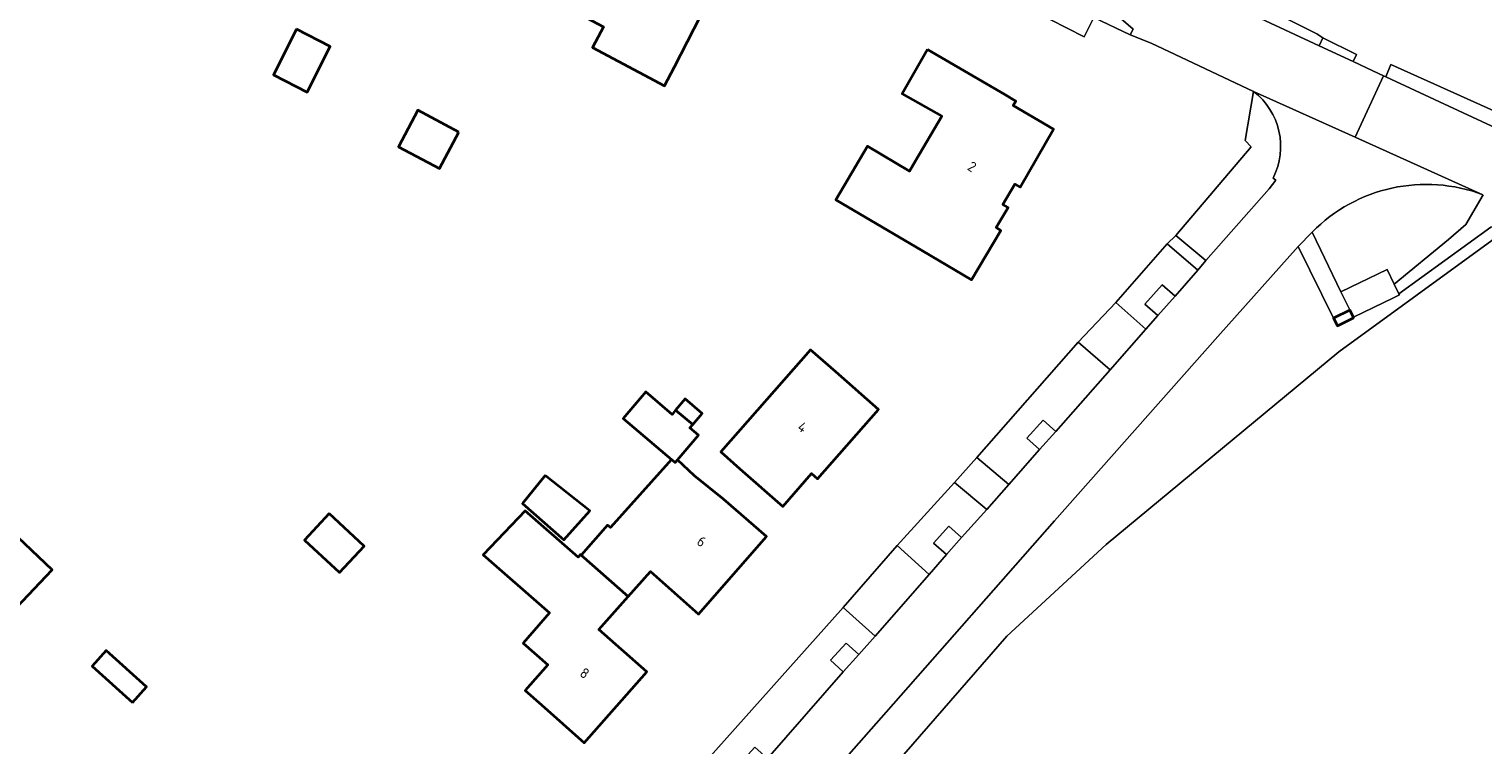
# Model space of a CAD drawing. Extents: x 184422 to 188298, y 343471 to 350189.
# Tile 162 of 256: x 186293 to 186421, y 346885 to 346947. Entities that reach past the tile are written whole.
import ezdxf
from ezdxf.enums import TextEntityAlignment as Align

# ---------------------------------------------------------------- set-up
doc = ezdxf.new("R2010")
doc.units = 0
for name, color, linetype, lineweight in [('B-WA-GR-BEPLANTING_CULTUUR_HEESTERS-GV', 252, 'Continuous', 18), ('B-WA-GR-GRAS-GV', 252, 'Continuous', 13), ('B-WA-KW-KUNSTWERK_GEMAAL-GV', 252, 'Continuous', 18), ('B-WA-OG-TERREIN_CULTUURSCHEIDING-GV', 252, 'Continuous', 18), ('B-WA-OG-TERREIN_ERF-GV', 252, 'Continuous', 18), ('B-WA-OG-WEG-GV', 252, 'Continuous', 18), ('B-WA-VH-ONVERHARD-GV', 252, 'Continuous', 18), ('B-WA-VH-VERHARDING_ASFALT-GV', 252, 'Continuous', 18), ('B-WA-VH-VERHARDING_BETONSTRAATSTEEN-GV', 252, 'Continuous', 18), ('B-WA-VH-VERHARDING_HALFVERHARDING_GRIND-GV', 252, 'Continuous', 18), ('B-WA-VH-VERHARDING_OPEN-GV', 252, 'Continuous', 18), ('B-WE-OG-BEBOUWING-GV', 250, 'Continuous', 35), ('B-WE-OG-BEBOUWING-T18', 10, 'Continuous', 18)]:
    doc.layers.add(name, color=color, linetype=linetype, lineweight=lineweight)
doc.styles.add('NLCS-ISO-M500-T18', font='NLCS-ISO.ttf', dxfattribs={"height": 0.9})

msp = doc.modelspace()

# ---------------------------------------------------------------- linework, layer by layer
at = {"layer": 'B-WA-GR-BEPLANTING_CULTUUR_HEESTERS-GV', "flags": 128}
for points in [[(186393.553, 346923.924), (186392.433, 346924.921), (186390.921, 346923.224), (186392.042, 346922.226)], [(186393.553, 346923.924), (186392.433, 346924.921), (186390.921, 346923.224), (186392.042, 346922.226)], [(186393.553, 346923.924), (186392.433, 346924.921), (186390.921, 346923.224), (186392.042, 346922.226)], [(186383.112, 346912.047), (186382.003, 346913.057), (186380.564, 346911.478), (186381.672, 346910.467)], [(186383.112, 346912.047), (186382.003, 346913.057), (186380.564, 346911.478), (186381.672, 346910.467)], [(186383.112, 346912.047), (186382.003, 346913.057), (186380.564, 346911.478), (186381.672, 346910.467)], [(186373.519, 346901.263), (186374.845, 346902.766), (186373.72, 346903.759), (186372.394, 346902.256)], [(186373.519, 346901.263), (186374.845, 346902.766), (186373.72, 346903.759), (186372.394, 346902.256)], [(186373.519, 346901.263), (186374.845, 346902.766), (186373.72, 346903.759), (186372.394, 346902.256)], [(186364.461, 346890.992), (186365.847, 346892.49), (186364.746, 346893.509), (186363.36, 346892.011)], [(186364.461, 346890.992), (186365.847, 346892.49), (186364.746, 346893.509), (186363.36, 346892.011)], [(186364.461, 346890.992), (186365.847, 346892.49), (186364.746, 346893.509), (186363.36, 346892.011)]]:
    msp.add_lwpolyline(points, close=True, dxfattribs=at)
at = {"layer": 'B-WA-GR-GRAS-GV', "flags": 128}
msp.add_lwpolyline([(186532.227, 346873.451), (186443.531, 346919.577), (186421.642, 346929.028), (186407.898, 346919.033), (186387.511, 346902.145), (186378.821, 346894.114), (186354.685, 346866.369), (186354.723, 346866.345), (186353.882, 346865.459), (186371.609, 346856.155), (186391.368, 346843.194), (186394.675, 346832.611), (186398.099, 346816.938), (186398.729, 346814.874), (186406.186, 346785.261), (186412.298, 346772.273), (186414.723, 346766.685), (186415.018, 346763.995), (186414.486, 346761.925), (186413.806, 346760.595), (186412.476, 346758.999), (186397.144, 346745.868), (186379.557, 346730.359), (186407.908, 346697.394)], dxfattribs=at)
msp.add_lwpolyline([(186532.227, 346873.451), (186443.531, 346919.577), (186421.642, 346929.028), (186407.898, 346919.033), (186387.511, 346902.145), (186378.821, 346894.114), (186354.685, 346866.369), (186354.723, 346866.345), (186353.882, 346865.459), (186371.609, 346856.155), (186391.368, 346843.194), (186394.675, 346832.611), (186398.099, 346816.938), (186398.729, 346814.874), (186406.186, 346785.261), (186412.298, 346772.273), (186414.723, 346766.685), (186415.018, 346763.995), (186414.486, 346761.925), (186413.806, 346760.595), (186412.476, 346758.999), (186397.144, 346745.868), (186379.557, 346730.359), (186407.908, 346697.394)], dxfattribs=at)
msp.add_lwpolyline([(186532.227, 346873.451), (186443.531, 346919.577), (186421.642, 346929.028), (186407.898, 346919.033), (186387.511, 346902.145), (186378.821, 346894.114), (186354.685, 346866.369), (186354.723, 346866.345), (186353.882, 346865.459), (186371.609, 346856.155), (186391.368, 346843.194), (186394.675, 346832.611), (186398.099, 346816.938), (186398.729, 346814.874), (186406.186, 346785.261), (186412.298, 346772.273), (186414.723, 346766.685), (186415.018, 346763.995), (186414.486, 346761.925), (186413.806, 346760.595), (186412.476, 346758.999), (186397.144, 346745.868), (186379.557, 346730.359), (186407.908, 346697.394)], dxfattribs=at)
at = {"layer": 'B-WA-KW-KUNSTWERK_GEMAAL-GV', "flags": 128}
msp.add_lwpolyline([(186412.707, 346923.786), (186413.221, 346924.036), (186413.177, 346924.127), (186412.764, 346924.975), (186412.136, 346926.263), (186408.098, 346924.297), (186408.84, 346922.773), (186408.882, 346922.686), (186409.183, 346922.07)], close=True, dxfattribs=at)
msp.add_lwpolyline([(186412.707, 346923.786), (186413.221, 346924.036), (186413.177, 346924.127), (186412.764, 346924.975), (186412.136, 346926.263), (186408.098, 346924.297), (186408.84, 346922.773), (186408.882, 346922.686), (186409.183, 346922.07)], close=True, dxfattribs=at)
msp.add_lwpolyline([(186412.707, 346923.786), (186413.221, 346924.036), (186413.177, 346924.127), (186412.764, 346924.975), (186412.136, 346926.263), (186408.098, 346924.297), (186408.84, 346922.773), (186408.882, 346922.686), (186409.183, 346922.07)], close=True, dxfattribs=at)
at = {"layer": 'B-WA-OG-TERREIN_CULTUURSCHEIDING-GV', "flags": 128}
msp.add_lwpolyline([(186420.572, 346932.799), (186419.037, 346930.19), (186417.529, 346928.89), (186412.764, 346924.975), (186413.177, 346924.127), (186421.219, 346929.968), (186422.984, 346930.263), (186423.313, 346931.558), (186421.637, 346932.343)], dxfattribs=at)
msp.add_lwpolyline([(186420.572, 346932.799), (186419.037, 346930.19), (186417.529, 346928.89), (186412.764, 346924.975), (186413.177, 346924.127), (186421.219, 346929.968), (186422.984, 346930.263), (186423.313, 346931.558), (186421.637, 346932.343)], dxfattribs=at)
msp.add_lwpolyline([(186420.572, 346932.799), (186419.037, 346930.19), (186417.529, 346928.89), (186412.764, 346924.975), (186413.177, 346924.127), (186421.219, 346929.968), (186422.984, 346930.263), (186423.313, 346931.558), (186421.637, 346932.343)], dxfattribs=at)
at = {"layer": 'B-WA-OG-TERREIN_ERF-GV', "flags": 128}
for points in [[(186398.845, 346950.503), (186405.995, 346946.93), (186406.52, 346946.571), (186409.472, 346945.104), (186409.165, 346944.486), (186410.887, 346943.685), (186411.838, 346943.243), (186412.022, 346943.157), (186412.457, 346944.238), (186436.316, 346933.494)], [(186398.845, 346950.503), (186405.995, 346946.93), (186406.52, 346946.571), (186409.472, 346945.104), (186409.165, 346944.486), (186410.887, 346943.685), (186411.838, 346943.243), (186412.022, 346943.157), (186412.457, 346944.238), (186436.316, 346933.494)], [(186398.845, 346950.503), (186405.995, 346946.93), (186406.52, 346946.571), (186409.472, 346945.104), (186409.165, 346944.486), (186410.887, 346943.685), (186411.838, 346943.243), (186412.022, 346943.157), (186412.457, 346944.238), (186436.316, 346933.494)], [(186351.971, 346948.47), (186349.694, 346944.019), (186348.81, 346942.359), (186342.491, 346945.725), (186343.459, 346947.542)], [(186351.971, 346948.47), (186349.694, 346944.019), (186348.81, 346942.359), (186342.491, 346945.725), (186343.459, 346947.542)], [(186351.971, 346948.47), (186349.694, 346944.019), (186348.81, 346942.359), (186342.491, 346945.725), (186343.459, 346947.542)], [(186348.707, 346878.954), (186364.466, 346896.636), (186369.208, 346902.049), (186374.223, 346907.573), (186376.18, 346909.772), (186385.063, 346919.884), (186388.367, 346923.377), (186392.853, 346928.515), (186393.638, 346929.231), (186400.228, 346937.016), (186399.689, 346937.567), (186400.443, 346941.869), (186391.466, 346946.088), (186389.632, 346946.82), (186386.436, 346948.343), (186385.601, 346946.659), (186381.118, 346948.936)], [(186348.707, 346878.954), (186364.466, 346896.636), (186369.208, 346902.049), (186374.223, 346907.573), (186376.18, 346909.772), (186385.063, 346919.884), (186388.367, 346923.377), (186392.853, 346928.515), (186393.638, 346929.231), (186400.228, 346937.016), (186399.689, 346937.567), (186400.443, 346941.869), (186391.466, 346946.088), (186389.632, 346946.82), (186386.436, 346948.343), (186385.601, 346946.659), (186381.118, 346948.936)], [(186348.707, 346878.954), (186364.466, 346896.636), (186369.208, 346902.049), (186374.223, 346907.573), (186376.18, 346909.772), (186385.063, 346919.884), (186388.367, 346923.377), (186392.853, 346928.515), (186393.638, 346929.231), (186400.228, 346937.016), (186399.689, 346937.567), (186400.443, 346941.869), (186391.466, 346946.088), (186389.632, 346946.82), (186386.436, 346948.343), (186385.601, 346946.659), (186381.118, 346948.936)]]:
    msp.add_lwpolyline(points, dxfattribs=at)
for points in [[(186317.483, 346941.818), (186314.532, 346943.322), (186316.57, 346947.319), (186319.52, 346945.815)], [(186317.483, 346941.818), (186314.532, 346943.322), (186316.57, 346947.319), (186319.52, 346945.815)], [(186317.483, 346941.818), (186314.532, 346943.322), (186316.57, 346947.319), (186319.52, 346945.815)], [(186373.114, 346939.689), (186369.639, 346941.661), (186371.849, 346945.556), (186378.633, 346941.6), (186379.614, 346941.028), (186379.381, 346940.636), (186382.899, 346938.575), (186379.974, 346933.465), (186379.51, 346933.74), (186378.456, 346931.958), (186378.921, 346931.683), (186377.882, 346929.927), (186378.287, 346929.688), (186375.72, 346925.348), (186371.416, 346927.893), (186363.837, 346932.375), (186366.592, 346937.067), (186370.286, 346934.89), (186370.817, 346935.791)], [(186373.114, 346939.689), (186369.639, 346941.661), (186371.849, 346945.556), (186378.633, 346941.6), (186379.614, 346941.028), (186379.381, 346940.636), (186382.899, 346938.575), (186379.974, 346933.465), (186379.51, 346933.74), (186378.456, 346931.958), (186378.921, 346931.683), (186377.882, 346929.927), (186378.287, 346929.688), (186375.72, 346925.348), (186371.416, 346927.893), (186363.837, 346932.375), (186366.592, 346937.067), (186370.286, 346934.89), (186370.817, 346935.791)], [(186373.114, 346939.689), (186369.639, 346941.661), (186371.849, 346945.556), (186378.633, 346941.6), (186379.614, 346941.028), (186379.381, 346940.636), (186382.899, 346938.575), (186379.974, 346933.465), (186379.51, 346933.74), (186378.456, 346931.958), (186378.921, 346931.683), (186377.882, 346929.927), (186378.287, 346929.688), (186375.72, 346925.348), (186371.416, 346927.893), (186363.837, 346932.375), (186366.592, 346937.067), (186370.286, 346934.89), (186370.817, 346935.791)], [(186355.42, 346908.79), (186353.753, 346910.259), (186361.62, 346919.207), (186363.819, 346917.274), (186367.574, 346913.973), (186362.23, 346907.894), (186361.705, 346908.36), (186359.172, 346905.485)], [(186355.42, 346908.79), (186353.753, 346910.259), (186361.62, 346919.207), (186363.819, 346917.274), (186367.574, 346913.973), (186362.23, 346907.894), (186361.705, 346908.36), (186359.172, 346905.485)], [(186355.42, 346908.79), (186353.753, 346910.259), (186361.62, 346919.207), (186363.819, 346917.274), (186367.574, 346913.973), (186362.23, 346907.894), (186361.705, 346908.36), (186359.172, 346905.485)], [(186351.435, 346908.169), (186353.989, 346906.135), (186357.753, 346902.843), (186351.806, 346896.043), (186347.574, 346899.786), (186345.637, 346897.596), (186345.633, 346897.592), (186343.068, 346894.693), (186347.263, 346890.983), (186341.765, 346884.768), (186338.02, 346888.081), (186336.589, 346889.347), (186338.577, 346891.594), (186336.421, 346893.496), (186338.74, 346896.148), (186332.934, 346901.226), (186336.588, 346905.107), (186341.243, 346901.042), (186341.448, 346901.274), (186341.504, 346901.225), (186343.822, 346903.845), (186343.9, 346903.783), (186344.078, 346903.629), (186349.43, 346909.597), (186345.194, 346913.207), (186347.168, 346915.524), (186349.475, 346913.557), (186349.788, 346913.924), (186350.623, 346914.905), (186352.117, 346913.632), (186351.289, 346912.659), (186351.045, 346912.373), (186351.794, 346911.734), (186349.955, 346909.576)], [(186351.435, 346908.169), (186353.989, 346906.135), (186357.753, 346902.843), (186351.806, 346896.043), (186347.574, 346899.786), (186345.637, 346897.596), (186345.633, 346897.592), (186343.068, 346894.693), (186347.263, 346890.983), (186341.765, 346884.768), (186338.02, 346888.081), (186336.589, 346889.347), (186338.577, 346891.594), (186336.421, 346893.496), (186338.74, 346896.148), (186332.934, 346901.226), (186336.588, 346905.107), (186341.243, 346901.042), (186341.448, 346901.274), (186341.504, 346901.225), (186343.822, 346903.845), (186343.9, 346903.783), (186344.078, 346903.629), (186349.43, 346909.597), (186345.194, 346913.207), (186347.168, 346915.524), (186349.475, 346913.557), (186349.788, 346913.924), (186350.623, 346914.905), (186352.117, 346913.632), (186351.289, 346912.659), (186351.045, 346912.373), (186351.794, 346911.734), (186349.955, 346909.576)], [(186351.435, 346908.169), (186353.989, 346906.135), (186357.753, 346902.843), (186351.806, 346896.043), (186347.574, 346899.786), (186345.637, 346897.596), (186345.633, 346897.592), (186343.068, 346894.693), (186347.263, 346890.983), (186341.765, 346884.768), (186338.02, 346888.081), (186336.589, 346889.347), (186338.577, 346891.594), (186336.421, 346893.496), (186338.74, 346896.148), (186332.934, 346901.226), (186336.588, 346905.107), (186341.243, 346901.042), (186341.448, 346901.274), (186341.504, 346901.225), (186343.822, 346903.845), (186343.9, 346903.783), (186344.078, 346903.629), (186349.43, 346909.597), (186345.194, 346913.207), (186347.168, 346915.524), (186349.475, 346913.557), (186349.788, 346913.924), (186350.623, 346914.905), (186352.117, 346913.632), (186351.289, 346912.659), (186351.045, 346912.373), (186351.794, 346911.734), (186349.955, 346909.576)], [(186336.369, 346905.731), (186338.344, 346908.21), (186342.256, 346905.093), (186340.001, 346902.544)], [(186336.369, 346905.731), (186338.344, 346908.21), (186342.256, 346905.093), (186340.001, 346902.544)], [(186336.369, 346905.731), (186338.344, 346908.21), (186342.256, 346905.093), (186340.001, 346902.544)], [(186289.732, 346905.05), (186295.148, 346899.927), (186292.021, 346896.621), (186286.605, 346901.743)], [(186289.732, 346905.05), (186295.148, 346899.927), (186292.021, 346896.621), (186286.605, 346901.743)], [(186289.732, 346905.05), (186295.148, 346899.927), (186292.021, 346896.621), (186286.605, 346901.743)]]:
    msp.add_lwpolyline(points, close=True, dxfattribs=at)
at = {"layer": 'B-WA-OG-WEG-GV', "flags": 128}
msp.add_lwpolyline([(186348.384, 346864.873), (186349.632, 346861.906), (186353.01, 346865.469), (186354.723, 346866.345), (186354.685, 346866.369), (186378.821, 346894.114), (186387.511, 346902.145), (186407.898, 346919.033), (186421.642, 346929.028), (186443.531, 346919.577), (186422.984, 346930.263), (186421.219, 346929.968), (186413.177, 346924.127), (186413.221, 346924.036), (186412.707, 346923.786), (186409.183, 346922.07), (186409.206, 346922.022), (186407.783, 346921.316), (186407.457, 346921.979), (186404.358, 346928.284), (186397.307, 346920.395), (186382.993, 346904.216), (186368.242, 346887.447), (186353.639, 346870.866)], close=True, dxfattribs=at)
msp.add_lwpolyline([(186348.384, 346864.873), (186349.632, 346861.906), (186353.01, 346865.469), (186354.723, 346866.345), (186354.685, 346866.369), (186378.821, 346894.114), (186387.511, 346902.145), (186407.898, 346919.033), (186421.642, 346929.028), (186443.531, 346919.577), (186422.984, 346930.263), (186421.219, 346929.968), (186413.177, 346924.127), (186413.221, 346924.036), (186412.707, 346923.786), (186409.183, 346922.07), (186409.206, 346922.022), (186407.783, 346921.316), (186407.457, 346921.979), (186404.358, 346928.284), (186397.307, 346920.395), (186382.993, 346904.216), (186368.242, 346887.447), (186353.639, 346870.866)], close=True, dxfattribs=at)
msp.add_lwpolyline([(186348.384, 346864.873), (186349.632, 346861.906), (186353.01, 346865.469), (186354.723, 346866.345), (186354.685, 346866.369), (186378.821, 346894.114), (186387.511, 346902.145), (186407.898, 346919.033), (186421.642, 346929.028), (186443.531, 346919.577), (186422.984, 346930.263), (186421.219, 346929.968), (186413.177, 346924.127), (186413.221, 346924.036), (186412.707, 346923.786), (186409.183, 346922.07), (186409.206, 346922.022), (186407.783, 346921.316), (186407.457, 346921.979), (186404.358, 346928.284), (186397.307, 346920.395), (186382.993, 346904.216), (186368.242, 346887.447), (186353.639, 346870.866)], close=True, dxfattribs=at)
at = {"layer": 'B-WA-VH-ONVERHARD-GV', "flags": 128}
msp.add_lwpolyline([(186409.472, 346945.104), (186406.52, 346946.571), (186406.182, 346945.873), (186409.165, 346944.486)], close=True, dxfattribs=at)
msp.add_lwpolyline([(186409.472, 346945.104), (186406.52, 346946.571), (186406.182, 346945.873), (186409.165, 346944.486)], close=True, dxfattribs=at)
msp.add_lwpolyline([(186409.472, 346945.104), (186406.52, 346946.571), (186406.182, 346945.873), (186409.165, 346944.486)], close=True, dxfattribs=at)
at = {"layer": 'B-WA-VH-VERHARDING_ASFALT-GV', "flags": 128}
msp.add_lwpolyline([(186409.165, 346944.486), (186406.182, 346945.873), (186398.465, 346949.462), (186393.865, 346951.601), (186393.498, 346951.772), (186392.04, 346951.849), (186388.402, 346952.457), (186387.858, 346952.696), (186387.68, 346952.748), (186386.425, 346950.047), (186386.653, 346949.921), (186387.148, 346949.684), (186389.893, 346947.321), (186389.632, 346946.82), (186391.466, 346946.088), (186400.443, 346941.869), (186409.338, 346937.867), (186411.838, 346943.243), (186410.887, 346943.685)], close=True, dxfattribs=at)
msp.add_lwpolyline([(186409.165, 346944.486), (186406.182, 346945.873), (186398.465, 346949.462), (186393.865, 346951.601), (186393.498, 346951.772), (186392.04, 346951.849), (186388.402, 346952.457), (186387.858, 346952.696), (186387.68, 346952.748), (186386.425, 346950.047), (186386.653, 346949.921), (186387.148, 346949.684), (186389.893, 346947.321), (186389.632, 346946.82), (186391.466, 346946.088), (186400.443, 346941.869), (186409.338, 346937.867), (186411.838, 346943.243), (186410.887, 346943.685)], close=True, dxfattribs=at)
msp.add_lwpolyline([(186409.165, 346944.486), (186406.182, 346945.873), (186398.465, 346949.462), (186393.865, 346951.601), (186393.498, 346951.772), (186392.04, 346951.849), (186388.402, 346952.457), (186387.858, 346952.696), (186387.68, 346952.748), (186386.425, 346950.047), (186386.653, 346949.921), (186387.148, 346949.684), (186389.893, 346947.321), (186389.632, 346946.82), (186391.466, 346946.088), (186400.443, 346941.869), (186409.338, 346937.867), (186411.838, 346943.243), (186410.887, 346943.685)], close=True, dxfattribs=at)
for points in [[(186492.728, 346905.682), (186490.073, 346906.912), (186488.374, 346907.699), (186484.224, 346909.621), (186478.659, 346912.198), (186458.818, 346921.403), (186457.113, 346922.195), (186454.885, 346923.23), (186435.773, 346932.11), (186435.73, 346932.13), (186416.73, 346940.968), (186412.022, 346943.157), (186411.838, 346943.243), (186409.338, 346937.867), (186420.539, 346932.812)], [(186492.728, 346905.682), (186490.073, 346906.912), (186488.374, 346907.699), (186484.224, 346909.621), (186478.659, 346912.198), (186458.818, 346921.403), (186457.113, 346922.195), (186454.885, 346923.23), (186435.773, 346932.11), (186435.73, 346932.13), (186416.73, 346940.968), (186412.022, 346943.157), (186411.838, 346943.243), (186409.338, 346937.867), (186420.539, 346932.812)], [(186492.728, 346905.682), (186490.073, 346906.912), (186488.374, 346907.699), (186484.224, 346909.621), (186478.659, 346912.198), (186458.818, 346921.403), (186457.113, 346922.195), (186454.885, 346923.23), (186435.773, 346932.11), (186435.73, 346932.13), (186416.73, 346940.968), (186412.022, 346943.157), (186411.838, 346943.243), (186409.338, 346937.867), (186420.539, 346932.812)], [(186420.539, 346932.812), (186409.338, 346937.867), (186400.443, 346941.869)], [(186420.539, 346932.812), (186409.338, 346937.867), (186400.443, 346941.869)], [(186420.539, 346932.812), (186409.338, 346937.867), (186400.443, 346941.869)], [(186402.145, 346934.278), (186402.398, 346934.102), (186401.809, 346933.318), (186396.264, 346927.044), (186395.551, 346926.204), (186393.553, 346923.924), (186392.042, 346922.226), (186391.004, 346921.028), (186387.864, 346917.461), (186383.112, 346912.047), (186381.672, 346910.467), (186378.997, 346907.414), (186377.049, 346905.224), (186374.845, 346902.766), (186373.519, 346901.263), (186371.998, 346899.511), (186367.271, 346894.102), (186365.847, 346892.49), (186364.461, 346890.992), (186357.844, 346883.37)], [(186402.145, 346934.278), (186402.398, 346934.102), (186401.809, 346933.318), (186396.264, 346927.044), (186395.551, 346926.204), (186393.553, 346923.924), (186392.042, 346922.226), (186391.004, 346921.028), (186387.864, 346917.461), (186383.112, 346912.047), (186381.672, 346910.467), (186378.997, 346907.414), (186377.049, 346905.224), (186374.845, 346902.766), (186373.519, 346901.263), (186371.998, 346899.511), (186367.271, 346894.102), (186365.847, 346892.49), (186364.461, 346890.992), (186357.844, 346883.37)], [(186402.145, 346934.278), (186402.398, 346934.102), (186401.809, 346933.318), (186396.264, 346927.044), (186395.551, 346926.204), (186393.553, 346923.924), (186392.042, 346922.226), (186391.004, 346921.028), (186387.864, 346917.461), (186383.112, 346912.047), (186381.672, 346910.467), (186378.997, 346907.414), (186377.049, 346905.224), (186374.845, 346902.766), (186373.519, 346901.263), (186371.998, 346899.511), (186367.271, 346894.102), (186365.847, 346892.49), (186364.461, 346890.992), (186357.844, 346883.37)], [(186404.358, 346928.284), (186405.574, 346929.535)], [(186404.358, 346928.284), (186405.574, 346929.535)], [(186404.358, 346928.284), (186405.574, 346929.535)], [(186339.933, 346855.236), (186344.891, 346860.89), (186348.384, 346864.873), (186353.639, 346870.866), (186368.242, 346887.447), (186382.993, 346904.216), (186397.307, 346920.395), (186404.358, 346928.284)], [(186339.933, 346855.236), (186344.891, 346860.89), (186348.384, 346864.873), (186353.639, 346870.866), (186368.242, 346887.447), (186382.993, 346904.216), (186397.307, 346920.395), (186404.358, 346928.284)], [(186339.933, 346855.236), (186344.891, 346860.89), (186348.384, 346864.873), (186353.639, 346870.866), (186368.242, 346887.447), (186382.993, 346904.216), (186397.307, 346920.395), (186404.358, 346928.284)]]:
    msp.add_lwpolyline(points, dxfattribs=at)
at = {"layer": 'B-WA-VH-VERHARDING_ASFALT-GV'}
for points in [[(186400.443, 346941.869, -0.3615302), (186402.145, 346934.278)], [(186400.443, 346941.869, -0.3615302), (186402.145, 346934.278)], [(186400.443, 346941.869, -0.3615302), (186402.145, 346934.278)], [(186405.574, 346929.535, -0.2966388), (186420.539, 346932.812)], [(186405.574, 346929.535, -0.2966388), (186420.539, 346932.812)], [(186405.574, 346929.535, -0.2966388), (186420.539, 346932.812)]]:
    msp.add_lwpolyline(points, format="xyb", dxfattribs=at)
at = {"layer": 'B-WA-VH-VERHARDING_BETONSTRAATSTEEN-GV', "flags": 128}
for points in [[(186392.853, 346928.515), (186395.551, 346926.204), (186396.264, 346927.044), (186393.638, 346929.231)], [(186392.853, 346928.515), (186395.551, 346926.204), (186396.264, 346927.044), (186393.638, 346929.231)], [(186392.853, 346928.515), (186395.551, 346926.204), (186396.264, 346927.044), (186393.638, 346929.231)], [(186385.063, 346919.884), (186387.864, 346917.461), (186391.004, 346921.028), (186388.367, 346923.377)], [(186385.063, 346919.884), (186387.864, 346917.461), (186391.004, 346921.028), (186388.367, 346923.377)], [(186385.063, 346919.884), (186387.864, 346917.461), (186391.004, 346921.028), (186388.367, 346923.377)], [(186378.997, 346907.414), (186376.18, 346909.772), (186374.223, 346907.573), (186377.049, 346905.224)], [(186378.997, 346907.414), (186376.18, 346909.772), (186374.223, 346907.573), (186377.049, 346905.224)], [(186378.997, 346907.414), (186376.18, 346909.772), (186374.223, 346907.573), (186377.049, 346905.224)], [(186369.208, 346902.049), (186364.466, 346896.636), (186367.271, 346894.102), (186371.998, 346899.511)], [(186369.208, 346902.049), (186364.466, 346896.636), (186367.271, 346894.102), (186371.998, 346899.511)], [(186369.208, 346902.049), (186364.466, 346896.636), (186367.271, 346894.102), (186371.998, 346899.511)]]:
    msp.add_lwpolyline(points, close=True, dxfattribs=at)
at = {"layer": 'B-WA-VH-VERHARDING_HALFVERHARDING_GRIND-GV', "flags": 128}
for points in [[(186398.845, 346950.503), (186398.465, 346949.462), (186406.182, 346945.873), (186406.52, 346946.571), (186405.995, 346946.93)], [(186398.845, 346950.503), (186398.465, 346949.462), (186406.182, 346945.873), (186406.52, 346946.571), (186405.995, 346946.93)], [(186398.845, 346950.503), (186398.465, 346949.462), (186406.182, 346945.873), (186406.52, 346946.571), (186405.995, 346946.93)], [(186395.551, 346926.204), (186392.853, 346928.515), (186388.367, 346923.377), (186391.004, 346921.028), (186392.042, 346922.226), (186390.921, 346923.224), (186392.433, 346924.921), (186393.553, 346923.924)], [(186395.551, 346926.204), (186392.853, 346928.515), (186388.367, 346923.377), (186391.004, 346921.028), (186392.042, 346922.226), (186390.921, 346923.224), (186392.433, 346924.921), (186393.553, 346923.924)], [(186395.551, 346926.204), (186392.853, 346928.515), (186388.367, 346923.377), (186391.004, 346921.028), (186392.042, 346922.226), (186390.921, 346923.224), (186392.433, 346924.921), (186393.553, 346923.924)], [(186387.864, 346917.461), (186385.063, 346919.884), (186376.18, 346909.772), (186378.997, 346907.414), (186381.672, 346910.467), (186380.564, 346911.478), (186382.003, 346913.057), (186383.112, 346912.047)], [(186387.864, 346917.461), (186385.063, 346919.884), (186376.18, 346909.772), (186378.997, 346907.414), (186381.672, 346910.467), (186380.564, 346911.478), (186382.003, 346913.057), (186383.112, 346912.047)], [(186387.864, 346917.461), (186385.063, 346919.884), (186376.18, 346909.772), (186378.997, 346907.414), (186381.672, 346910.467), (186380.564, 346911.478), (186382.003, 346913.057), (186383.112, 346912.047)], [(186369.208, 346902.049), (186371.998, 346899.511), (186373.519, 346901.263), (186372.394, 346902.256), (186373.72, 346903.759), (186374.845, 346902.766), (186377.049, 346905.224), (186374.223, 346907.573)], [(186369.208, 346902.049), (186371.998, 346899.511), (186373.519, 346901.263), (186372.394, 346902.256), (186373.72, 346903.759), (186374.845, 346902.766), (186377.049, 346905.224), (186374.223, 346907.573)], [(186369.208, 346902.049), (186371.998, 346899.511), (186373.519, 346901.263), (186372.394, 346902.256), (186373.72, 346903.759), (186374.845, 346902.766), (186377.049, 346905.224), (186374.223, 346907.573)], [(186351.644, 346876.363), (186356.42, 346881.799), (186355.309, 346882.807), (186356.733, 346884.378), (186357.844, 346883.37), (186364.461, 346890.992), (186363.36, 346892.011), (186364.746, 346893.509), (186365.847, 346892.49), (186367.271, 346894.102), (186364.466, 346896.636), (186348.707, 346878.954)], [(186351.644, 346876.363), (186356.42, 346881.799), (186355.309, 346882.807), (186356.733, 346884.378), (186357.844, 346883.37), (186364.461, 346890.992), (186363.36, 346892.011), (186364.746, 346893.509), (186365.847, 346892.49), (186367.271, 346894.102), (186364.466, 346896.636), (186348.707, 346878.954)], [(186351.644, 346876.363), (186356.42, 346881.799), (186355.309, 346882.807), (186356.733, 346884.378), (186357.844, 346883.37), (186364.461, 346890.992), (186363.36, 346892.011), (186364.746, 346893.509), (186365.847, 346892.49), (186367.271, 346894.102), (186364.466, 346896.636), (186348.707, 346878.954)]]:
    msp.add_lwpolyline(points, close=True, dxfattribs=at)
for points in [[(186400.443, 346941.869), (186399.689, 346937.567), (186400.228, 346937.016), (186393.638, 346929.231), (186396.264, 346927.044)], [(186400.443, 346941.869), (186399.689, 346937.567), (186400.228, 346937.016), (186393.638, 346929.231), (186396.264, 346927.044)], [(186400.443, 346941.869), (186399.689, 346937.567), (186400.228, 346937.016), (186393.638, 346929.231), (186396.264, 346927.044)], [(186396.264, 346927.044), (186401.809, 346933.318), (186402.398, 346934.102), (186402.145, 346934.278)], [(186396.264, 346927.044), (186401.809, 346933.318), (186402.398, 346934.102), (186402.145, 346934.278)], [(186396.264, 346927.044), (186401.809, 346933.318), (186402.398, 346934.102), (186402.145, 346934.278)], [(186405.574, 346929.535), (186408.098, 346924.297), (186412.136, 346926.263), (186412.764, 346924.975), (186417.529, 346928.89), (186419.037, 346930.19), (186420.572, 346932.799)], [(186405.574, 346929.535), (186408.098, 346924.297), (186412.136, 346926.263), (186412.764, 346924.975), (186417.529, 346928.89), (186419.037, 346930.19), (186420.572, 346932.799)], [(186405.574, 346929.535), (186408.098, 346924.297), (186412.136, 346926.263), (186412.764, 346924.975), (186417.529, 346928.89), (186419.037, 346930.19), (186420.572, 346932.799)]]:
    msp.add_lwpolyline(points, dxfattribs=at)
at = {"layer": 'B-WA-VH-VERHARDING_HALFVERHARDING_GRIND-GV'}
for points in [[(186402.145, 346934.278, 0.3615302), (186400.443, 346941.869)], [(186402.145, 346934.278, 0.3615302), (186400.443, 346941.869)], [(186402.145, 346934.278, 0.3615302), (186400.443, 346941.869)], [(186420.539, 346932.812, 0.2966388), (186405.574, 346929.535)], [(186420.539, 346932.812, 0.2966388), (186405.574, 346929.535)], [(186420.539, 346932.812, 0.2966388), (186405.574, 346929.535)]]:
    msp.add_lwpolyline(points, format="xyb", dxfattribs=at)
at = {"layer": 'B-WA-VH-VERHARDING_OPEN-GV', "flags": 128}
msp.add_lwpolyline([(186382.283, 346951.279), (186381.853, 346950.458), (186381.118, 346948.936), (186385.601, 346946.659), (186386.436, 346948.343), (186386.817, 346949.253), (186386.871, 346949.565), (186386.653, 346949.921), (186386.425, 346950.047), (186383.204, 346951.508)], dxfattribs=at)
msp.add_lwpolyline([(186382.283, 346951.279), (186381.853, 346950.458), (186381.118, 346948.936), (186385.601, 346946.659), (186386.436, 346948.343), (186386.817, 346949.253), (186386.871, 346949.565), (186386.653, 346949.921), (186386.425, 346950.047), (186383.204, 346951.508)], dxfattribs=at)
msp.add_lwpolyline([(186382.283, 346951.279), (186381.853, 346950.458), (186381.118, 346948.936), (186385.601, 346946.659), (186386.436, 346948.343), (186386.817, 346949.253), (186386.871, 346949.565), (186386.653, 346949.921), (186386.425, 346950.047), (186383.204, 346951.508)], dxfattribs=at)
for points in [[(186386.817, 346949.253), (186386.436, 346948.343), (186389.632, 346946.82), (186389.893, 346947.321), (186387.148, 346949.684), (186386.653, 346949.921), (186386.871, 346949.565)], [(186386.817, 346949.253), (186386.436, 346948.343), (186389.632, 346946.82), (186389.893, 346947.321), (186387.148, 346949.684), (186386.653, 346949.921), (186386.871, 346949.565)], [(186386.817, 346949.253), (186386.436, 346948.343), (186389.632, 346946.82), (186389.893, 346947.321), (186387.148, 346949.684), (186386.653, 346949.921), (186386.871, 346949.565)], [(186435.773, 346932.11), (186436.316, 346933.494), (186412.457, 346944.238), (186412.022, 346943.157), (186416.73, 346940.968), (186435.73, 346932.13)], [(186435.773, 346932.11), (186436.316, 346933.494), (186412.457, 346944.238), (186412.022, 346943.157), (186416.73, 346940.968), (186435.73, 346932.13)], [(186435.773, 346932.11), (186436.316, 346933.494), (186412.457, 346944.238), (186412.022, 346943.157), (186416.73, 346940.968), (186435.73, 346932.13)], [(186405.574, 346929.535), (186404.358, 346928.284), (186407.457, 346921.979), (186408.882, 346922.686), (186408.84, 346922.773), (186408.098, 346924.297)], [(186405.574, 346929.535), (186404.358, 346928.284), (186407.457, 346921.979), (186408.882, 346922.686), (186408.84, 346922.773), (186408.098, 346924.297)], [(186405.574, 346929.535), (186404.358, 346928.284), (186407.457, 346921.979), (186408.882, 346922.686), (186408.84, 346922.773), (186408.098, 346924.297)]]:
    msp.add_lwpolyline(points, close=True, dxfattribs=at)
at = {"layer": 'B-WE-OG-BEBOUWING-GV', "flags": 128}
for points in [[(186338.562, 346950.151), (186343.459, 346947.542), (186342.491, 346945.725), (186348.81, 346942.359), (186349.694, 346944.019), (186351.971, 346948.47), (186348.383, 346950.306), (186350.988, 346955.398), (186343.813, 346959.068)], [(186338.562, 346950.151), (186343.459, 346947.542), (186342.491, 346945.725), (186348.81, 346942.359), (186349.694, 346944.019), (186351.971, 346948.47), (186348.383, 346950.306), (186350.988, 346955.398), (186343.813, 346959.068)], [(186338.562, 346950.151), (186343.459, 346947.542), (186342.491, 346945.725), (186348.81, 346942.359), (186349.694, 346944.019), (186351.971, 346948.47), (186348.383, 346950.306), (186350.988, 346955.398), (186343.813, 346959.068)], [(186316.57, 346947.319), (186314.532, 346943.322), (186317.483, 346941.818), (186319.52, 346945.815)], [(186316.57, 346947.319), (186314.532, 346943.322), (186317.483, 346941.818), (186319.52, 346945.815)], [(186316.57, 346947.319), (186314.532, 346943.322), (186317.483, 346941.818), (186319.52, 346945.815)], [(186371.849, 346945.556), (186369.639, 346941.661), (186373.114, 346939.689), (186370.817, 346935.791), (186370.286, 346934.89), (186366.592, 346937.067), (186363.837, 346932.375), (186371.416, 346927.893), (186375.72, 346925.348), (186378.287, 346929.688), (186377.882, 346929.927), (186378.921, 346931.683), (186378.456, 346931.958), (186379.51, 346933.74), (186379.974, 346933.465), (186382.899, 346938.575), (186379.381, 346940.636), (186379.614, 346941.028), (186378.633, 346941.6)], [(186371.849, 346945.556), (186369.639, 346941.661), (186373.114, 346939.689), (186370.817, 346935.791), (186370.286, 346934.89), (186366.592, 346937.067), (186363.837, 346932.375), (186371.416, 346927.893), (186375.72, 346925.348), (186378.287, 346929.688), (186377.882, 346929.927), (186378.921, 346931.683), (186378.456, 346931.958), (186379.51, 346933.74), (186379.974, 346933.465), (186382.899, 346938.575), (186379.381, 346940.636), (186379.614, 346941.028), (186378.633, 346941.6)], [(186371.849, 346945.556), (186369.639, 346941.661), (186373.114, 346939.689), (186370.817, 346935.791), (186370.286, 346934.89), (186366.592, 346937.067), (186363.837, 346932.375), (186371.416, 346927.893), (186375.72, 346925.348), (186378.287, 346929.688), (186377.882, 346929.927), (186378.921, 346931.683), (186378.456, 346931.958), (186379.51, 346933.74), (186379.974, 346933.465), (186382.899, 346938.575), (186379.381, 346940.636), (186379.614, 346941.028), (186378.633, 346941.6)], [(186330.789, 346938.311), (186327.205, 346940.216), (186325.498, 346937.006), (186329.083, 346935.1)], [(186330.789, 346938.311), (186327.205, 346940.216), (186325.498, 346937.006), (186329.083, 346935.1)], [(186330.789, 346938.311), (186327.205, 346940.216), (186325.498, 346937.006), (186329.083, 346935.1)], [(186409.183, 346922.07), (186408.882, 346922.686), (186407.457, 346921.979), (186407.783, 346921.316), (186409.206, 346922.022)], [(186409.183, 346922.07), (186408.882, 346922.686), (186407.457, 346921.979), (186407.783, 346921.316), (186409.206, 346922.022)], [(186409.183, 346922.07), (186408.882, 346922.686), (186407.457, 346921.979), (186407.783, 346921.316), (186409.206, 346922.022)], [(186355.42, 346908.79), (186359.172, 346905.485), (186361.705, 346908.36), (186362.23, 346907.894), (186367.574, 346913.973), (186363.819, 346917.274), (186361.62, 346919.207), (186353.753, 346910.259)], [(186355.42, 346908.79), (186359.172, 346905.485), (186361.705, 346908.36), (186362.23, 346907.894), (186367.574, 346913.973), (186363.819, 346917.274), (186361.62, 346919.207), (186353.753, 346910.259)], [(186355.42, 346908.79), (186359.172, 346905.485), (186361.705, 346908.36), (186362.23, 346907.894), (186367.574, 346913.973), (186363.819, 346917.274), (186361.62, 346919.207), (186353.753, 346910.259)], [(186349.788, 346913.924), (186349.475, 346913.557), (186347.168, 346915.524), (186345.194, 346913.207), (186349.43, 346909.597), (186349.745, 346909.329), (186349.955, 346909.576), (186351.794, 346911.734), (186351.045, 346912.373), (186351.289, 346912.659)], [(186349.788, 346913.924), (186349.475, 346913.557), (186347.168, 346915.524), (186345.194, 346913.207), (186349.43, 346909.597), (186349.745, 346909.329), (186349.955, 346909.576), (186351.794, 346911.734), (186351.045, 346912.373), (186351.289, 346912.659)], [(186349.788, 346913.924), (186349.475, 346913.557), (186347.168, 346915.524), (186345.194, 346913.207), (186349.43, 346909.597), (186349.745, 346909.329), (186349.955, 346909.576), (186351.794, 346911.734), (186351.045, 346912.373), (186351.289, 346912.659)], [(186349.788, 346913.924), (186351.289, 346912.659), (186352.117, 346913.632), (186350.623, 346914.905)], [(186349.788, 346913.924), (186351.289, 346912.659), (186352.117, 346913.632), (186350.623, 346914.905)], [(186349.788, 346913.924), (186351.289, 346912.659), (186352.117, 346913.632), (186350.623, 346914.905)], [(186353.989, 346906.135), (186351.435, 346908.169), (186349.955, 346909.576), (186349.745, 346909.329), (186349.43, 346909.597), (186344.078, 346903.629), (186343.9, 346903.783), (186343.822, 346903.845), (186341.504, 346901.225), (186345.633, 346897.592), (186345.637, 346897.596), (186347.574, 346899.786), (186351.806, 346896.043), (186357.753, 346902.843)], [(186353.989, 346906.135), (186351.435, 346908.169), (186349.955, 346909.576), (186349.745, 346909.329), (186349.43, 346909.597), (186344.078, 346903.629), (186343.9, 346903.783), (186343.822, 346903.845), (186341.504, 346901.225), (186345.633, 346897.592), (186345.637, 346897.596), (186347.574, 346899.786), (186351.806, 346896.043), (186357.753, 346902.843)], [(186353.989, 346906.135), (186351.435, 346908.169), (186349.955, 346909.576), (186349.745, 346909.329), (186349.43, 346909.597), (186344.078, 346903.629), (186343.9, 346903.783), (186343.822, 346903.845), (186341.504, 346901.225), (186345.633, 346897.592), (186345.637, 346897.596), (186347.574, 346899.786), (186351.806, 346896.043), (186357.753, 346902.843)], [(186338.344, 346908.21), (186336.369, 346905.731), (186340.001, 346902.544), (186342.256, 346905.093)], [(186338.344, 346908.21), (186336.369, 346905.731), (186340.001, 346902.544), (186342.256, 346905.093)], [(186338.344, 346908.21), (186336.369, 346905.731), (186340.001, 346902.544), (186342.256, 346905.093)], [(186292.021, 346896.621), (186295.148, 346899.927), (186289.732, 346905.05), (186286.605, 346901.743)], [(186292.021, 346896.621), (186295.148, 346899.927), (186289.732, 346905.05), (186286.605, 346901.743)], [(186292.021, 346896.621), (186295.148, 346899.927), (186289.732, 346905.05), (186286.605, 346901.743)], [(186319.439, 346904.866), (186317.267, 346902.535), (186320.329, 346899.683), (186322.501, 346902.013)], [(186319.439, 346904.866), (186317.267, 346902.535), (186320.329, 346899.683), (186322.501, 346902.013)], [(186319.439, 346904.866), (186317.267, 346902.535), (186320.329, 346899.683), (186322.501, 346902.013)], [(186345.633, 346897.592), (186341.504, 346901.225), (186341.448, 346901.274), (186341.243, 346901.042), (186336.588, 346905.107), (186332.934, 346901.226), (186338.74, 346896.148), (186336.421, 346893.496), (186338.577, 346891.594), (186336.589, 346889.347), (186338.02, 346888.081), (186341.765, 346884.768), (186347.263, 346890.983), (186343.068, 346894.693)], [(186345.633, 346897.592), (186341.504, 346901.225), (186341.448, 346901.274), (186341.243, 346901.042), (186336.588, 346905.107), (186332.934, 346901.226), (186338.74, 346896.148), (186336.421, 346893.496), (186338.577, 346891.594), (186336.589, 346889.347), (186338.02, 346888.081), (186341.765, 346884.768), (186347.263, 346890.983), (186343.068, 346894.693)], [(186345.633, 346897.592), (186341.504, 346901.225), (186341.448, 346901.274), (186341.243, 346901.042), (186336.588, 346905.107), (186332.934, 346901.226), (186338.74, 346896.148), (186336.421, 346893.496), (186338.577, 346891.594), (186336.589, 346889.347), (186338.02, 346888.081), (186341.765, 346884.768), (186347.263, 346890.983), (186343.068, 346894.693)], [(186302.181, 346888.299), (186303.419, 346889.675), (186299.887, 346892.853), (186298.649, 346891.477)], [(186302.181, 346888.299), (186303.419, 346889.675), (186299.887, 346892.853), (186298.649, 346891.477)], [(186302.181, 346888.299), (186303.419, 346889.675), (186299.887, 346892.853), (186298.649, 346891.477)]]:
    msp.add_lwpolyline(points, close=True, dxfattribs=at)

# ---------------------------------------------------------------- texts
at = {"layer": 'B-WE-OG-BEBOUWING-T18', "style": 'NLCS-ISO-M500-T18'}
for s, p in [('2', (186375.769, 346935.273)), ('2', (186375.769, 346935.273)), ('2', (186375.769, 346935.273)), ('4', (186360.899, 346912.438)), ('4', (186360.899, 346912.438)), ('4', (186360.899, 346912.438)), ('6', (186352.061, 346902.41)), ('6', (186352.061, 346902.41)), ('6', (186352.061, 346902.41)), ('8', (186341.817, 346890.864)), ('8', (186341.817, 346890.864)), ('8', (186341.817, 346890.864))]:
    msp.add_text(s, height=0.9, rotation=327.1, dxfattribs=at).set_placement(p, align=Align.MIDDLE)

doc.saveas('drawing.dxf')
